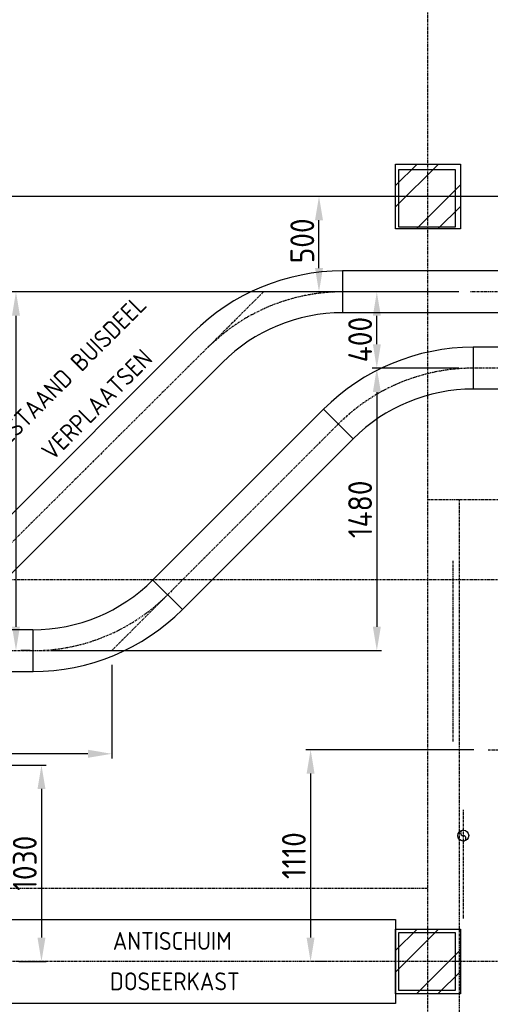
# Model space of a CAD drawing. Header units: metres. Extents: x -82085 to 58758, y -66901 to 95305.
# Tile 105 of 135: x 18151 to 20619, y 17831 to 22992. Entities that reach past the tile are written whole.
import ezdxf
from ezdxf.enums import TextEntityAlignment as Align

# ---------------------------------------------------------------- set-up
doc = ezdxf.new("R2010")
doc.units = ezdxf.units.M
doc.header["$MEASUREMENT"] = 0
doc.header["$PDSIZE"] = -1
doc.linetypes.add('CENTER-LN', pattern=[19, 10, -3, 3, -3])
doc.layers.get('0').update_dxf_attribs({"linetype": 'CONTINUOUS'})
doc.layers.get('DEFPOINTS').update_dxf_attribs({"linetype": 'CONTINUOUS'})
for name, color, linetype in [('3', 3, 'CONTINUOUS'), ('ARCERING', 10, 'CONTINUOUS'), ('CL', 1, 'CENTER-LN'), ('DIM', 10, 'CONTINUOUS'), ('GEBOUW', 7, 'CONTINUOUS'), ('TEXT2', 7, 'CONTINUOUS')]:
    doc.layers.add(name, color=color, linetype=linetype)
doc.styles.add('ROMANS', font='iso.shx')
doc.styles.get("Standard").update_dxf_attribs({"font": 'iso.shx'})
doc.dimstyles.get("Standard").update_dxf_attribs({"dimtxt": 0.18, "dimasz": 0.18, "dimexe": 0.18, "dimexo": 0.0625, "dimgap": 0.09, "dimtad": 0, "dimtih": 1, "dimtoh": 1, "dimdec": 4, "dimzin": 0, "dimdsep": 46, "dimtxsty": 'Standard', "dimcen": 0.09, "dimadec": 0, "dimazin": 0, "dimtfac": 1, "dimtdec": 4, "dimtofl": 0, "dimtmove": 0, "dimatfit": 3, "dimfxl": 1, "dimtolj": 1, "dimtzin": 0, "dimarcsym": 0})

# ---------------------------------------------------------------- blocks, each defined once
blk = doc.blocks.new('*D153')
at = {"layer": 'DEFPOINTS', "color": 0, "transparency": 16777216}
for p in [(17614.7, 19085.7), (18071.7, 18055.7), (18265.5, 18055.7)]:
    blk.add_point(p, dxfattribs=at)
at = {"layer": 'DIM', "color": 0, "lineweight": -2, "transparency": 16777216}
for p, q in [((17689.7, 19085.7), (18290.5, 19085.7)), ((18265.5, 18960.7), (18265.5, 18180.7)), ((18146.7, 18055.7), (18290.5, 18055.7))]:
    blk.add_line(p, q, dxfattribs=at)
at = {"layer": 'DIM', "color": 0, "transparency": 16777216}
for points in [[(18244.7, 18960.7), (18286.3, 18960.7), (18265.5, 19085.7)], [(18244.7, 18180.7), (18286.3, 18180.7), (18265.5, 18055.7)]]:
    blk.add_solid(points, dxfattribs=at)
at = {"layer": 'DIM', "color": 0, "transparency": 16777216, "insert": (18178, 18570.7), "char_height": 125, "attachment_point": 5, "rotation": 90}
blk.add_mtext('\\A1;1030', dxfattribs=at)
blk = doc.blocks.new('*D152')
at = {"layer": 'DEFPOINTS', "color": 0, "transparency": 16777216}
for p in [(20514.4, 21565.7), (18131.9, 19685.7), (18131.9, 19685.7)]:
    blk.add_point(p, dxfattribs=at)
at = {"layer": 'DIM', "color": 0, "lineweight": -2, "transparency": 16777216}
for p, q in [((20439.4, 21565.7), (18106.9, 21565.7)), ((18131.9, 21440.7), (18131.9, 19810.7)), ((18206.9, 19685.7), (18156.9, 19685.7))]:
    blk.add_line(p, q, dxfattribs=at)
at = {"layer": 'DIM', "color": 0, "transparency": 16777216}
for points in [[(18111, 21440.7), (18152.7, 21440.7), (18131.9, 21565.7)], [(18111, 19810.7), (18152.7, 19810.7), (18131.9, 19685.7)]]:
    blk.add_solid(points, dxfattribs=at)
at = {"layer": 'DIM', "color": 0, "transparency": 16777216, "insert": (18044.4, 20625.7), "char_height": 125, "attachment_point": 5, "rotation": 90}
blk.add_mtext('\\A1;1880', dxfattribs=at)
blk = doc.blocks.new('*D132')
at = {"layer": 'DEFPOINTS', "color": 0, "transparency": 16777216}
for p in [(19720.4, 22065.7), (19898.1, 22065.7), (20514.4, 21565.7)]:
    blk.add_point(p, dxfattribs=at)
at = {"layer": 'DIM', "color": 0, "lineweight": -2, "transparency": 16777216}
for p, q in [((19823.1, 22065.7), (19695.4, 22065.7)), ((19720.4, 21690.7), (19720.4, 21940.7)), ((20439.4, 21565.7), (19695.4, 21565.7))]:
    blk.add_line(p, q, dxfattribs=at)
at = {"layer": 'DIM', "color": 0, "transparency": 16777216}
for points in [[(19699.6, 21940.7), (19741.3, 21940.7), (19720.4, 22065.7)], [(19699.6, 21690.7), (19741.3, 21690.7), (19720.4, 21565.7)]]:
    blk.add_solid(points, dxfattribs=at)
at = {"layer": 'DIM', "color": 0, "transparency": 16777216, "insert": (19632.9, 21833), "char_height": 125, "attachment_point": 5, "rotation": 90}
blk.add_mtext('\\A1;500', dxfattribs=at)
blk = doc.blocks.new('*X1')
at = {"color": 0}
for p, q in [((40231.5, 69192.8, 3239), (40344.3, 69305.6, 3239)), ((40231.5, 69080.6, 3239), (40456.5, 69305.6, 3239)), ((40341, 68965.6, 3239), (40571.5, 69196.1, 3239)), ((40453.3, 68965.6, 3239), (40571.5, 69083.8, 3239))]:
    blk.add_line(p, q, dxfattribs=at)
blk = doc.blocks.new('*D67')
at = {"layer": 'DEFPOINTS', "color": 0, "transparency": 16777216}
for p in [(20607.5, 19165.7), (19676.4, 18055.7), (19676.4, 18055.7)]:
    blk.add_point(p, dxfattribs=at)
at = {"layer": 'DIM', "color": 0, "lineweight": -2, "transparency": 16777216}
for p, q in [((20532.5, 19165.7), (19651.4, 19165.7)), ((19676.4, 19040.7), (19676.4, 18180.7)), ((19751.4, 18055.7), (19701.4, 18055.7))]:
    blk.add_line(p, q, dxfattribs=at)
at = {"layer": 'DIM', "color": 0, "transparency": 16777216}
for points in [[(19655.5, 19040.7), (19697.2, 19040.7), (19676.4, 19165.7)], [(19655.5, 18180.7), (19697.2, 18180.7), (19676.4, 18055.7)]]:
    blk.add_solid(points, dxfattribs=at)
at = {"layer": 'DIM', "color": 0, "transparency": 16777216, "insert": (19588.9, 18610.7), "char_height": 125, "attachment_point": 5, "rotation": 90}
blk.add_mtext('\\A1;1110', dxfattribs=at)
blk = doc.blocks.new('*D56')
at = {"layer": 'DEFPOINTS', "color": 0, "transparency": 16777216}
for p in [(18634.4, 19685.7), (17047.3, 19498.2), (17047.3, 19144.5)]:
    blk.add_point(p, dxfattribs=at)
at = {"layer": 'DIM', "color": 0, "lineweight": -2, "transparency": 16777216}
for p, q in [((18634.4, 19610.7), (18634.4, 19119.5)), ((17047.3, 19423.2), (17047.3, 19119.5)), ((18509.4, 19144.5), (17172.3, 19144.5))]:
    blk.add_line(p, q, dxfattribs=at)
at = {"layer": 'DIM', "color": 0, "transparency": 16777216}
for points in [[(17172.3, 19165.4), (17172.3, 19123.7), (17047.3, 19144.5)], [(18509.4, 19165.4), (18509.4, 19123.7), (18634.4, 19144.5)]]:
    blk.add_solid(points, dxfattribs=at)
at = {"layer": 'DIM', "color": 0, "transparency": 16777216, "insert": (17840.8, 19232), "char_height": 125, "attachment_point": 5}
blk.add_mtext('\\A1;1587', dxfattribs=at)
blk = doc.blocks.new('*D168')
at = {"layer": 'DEFPOINTS', "color": 0, "transparency": 16777216}
for p in [(20528.6, 21165.7), (18251.7, 19685.7), (20023.6, 19685.7)]:
    blk.add_point(p, dxfattribs=at)
at = {"layer": 'DIM', "color": 0, "lineweight": -2, "transparency": 16777216}
for p, q in [((20453.6, 21165.7), (19998.6, 21165.7)), ((20023.6, 21040.7), (20023.6, 19810.7)), ((18326.7, 19685.7), (20048.6, 19685.7))]:
    blk.add_line(p, q, dxfattribs=at)
at = {"layer": 'DIM', "color": 0, "transparency": 16777216}
for points in [[(20002.8, 21040.7), (20044.5, 21040.7), (20023.6, 21165.7)], [(20002.8, 19810.7), (20044.5, 19810.7), (20023.6, 19685.7)]]:
    blk.add_solid(points, dxfattribs=at)
at = {"layer": 'DIM', "color": 0, "transparency": 16777216, "insert": (19936.1, 20425.7), "char_height": 125, "attachment_point": 5, "rotation": 90}
blk.add_mtext('\\A1;1480', dxfattribs=at)
blk = doc.blocks.new('*D169')
at = {"layer": 'DEFPOINTS', "color": 0, "transparency": 16777216}
for p in [(20023.6, 21565.7), (20528.6, 21565.7), (20528.6, 21165.7)]:
    blk.add_point(p, dxfattribs=at)
at = {"layer": 'DIM', "color": 0, "lineweight": -2, "transparency": 16777216}
for p, q in [((20453.6, 21565.7), (19998.6, 21565.7)), ((20023.6, 21290.7), (20023.6, 21440.7)), ((20453.6, 21165.7), (19998.6, 21165.7))]:
    blk.add_line(p, q, dxfattribs=at)
at = {"layer": 'DIM', "color": 0, "transparency": 16777216}
for points in [[(20002.8, 21440.7), (20044.5, 21440.7), (20023.6, 21565.7)], [(20002.8, 21290.7), (20044.5, 21290.7), (20023.6, 21165.7)]]:
    blk.add_solid(points, dxfattribs=at)
at = {"layer": 'DIM', "color": 0, "transparency": 16777216, "insert": (19936.1, 21315.5), "char_height": 125, "attachment_point": 5, "rotation": 90}
blk.add_mtext('\\A1;400', dxfattribs=at)
blk = doc.blocks.new('Gebouw')
at = {"linetype": 'ByBlock', "lineweight": -2}
for points in [[(-21475, 8275), (-21775, 8275), (-21775, 7975), (-21475, 7975)], [(-21475, 4275), (-21775, 4275), (-21775, 3975), (-21475, 3975)]]:
    blk.add_lwpolyline(points, close=True, dxfattribs=at)

msp = doc.modelspace()

# ---------------------------------------------------------------- linework, layer by layer
msp.add_circle((20476.68034, 18715.66595), 28.5)
at = {"layer": '3'}
for p, q in [((19843.67777, 21675.21595), (19843.67777, 21456.11595)), ((20778.67777, 21675.21595), (19843.67777, 21675.21595)), ((20778.67777, 21456.11595), (19843.67777, 21456.11595)), ((19059.10744, 21350.23628), (17765.25065, 20055.66595)), ((20978.67777, 21275.21595), (20528.60688, 21275.21595)), ((20528.60688, 21275.21595), (20528.60688, 21056.11595)), ((17919.82097, 19901.09562), (19214.03454, 21195.30918)), ((20978.67777, 21056.11595), (20528.60688, 21056.11595)), ((19744.03655, 20950.23628), (18849.46602, 20055.66595)), ((19898.91492, 20795.35791), (19743.98782, 20950.28501)), ((19004.39311, 19900.73885), (19898.96365, 20795.30918)), ((18849.10905, 20055.30918), (19004.39311, 19900.73885)), ((18219.82279, 19794.85918), (17135.25065, 19794.85918)), ((18219.82279, 19794.85918), (18219.82279, 19575.75918)), ((17135.25065, 19576.11595), (18222.24427, 19576.11595))]:
    msp.add_line(p, q, dxfattribs=at)
msp.add_lwpolyline([(18071.68034, 18275.66595), (20121.68034, 18275.66595), (20121.68034, 17835.66595), (18071.68034, 17835.66595)], close=True, dxfattribs=at)
for centre, radius, start, end in [((19843.67777, 20565.66595), 1109.55, 90, 135), ((19843.67777, 20565.66595), 890.45, 90, 135), ((20528.60688, 20165.66595), 1109.55, 90, 135), ((20528.60688, 20165.66595), 890.45, 90, 135), ((18219.82279, 20685.30918), 890.45, 270, 315), ((18219.82279, 20685.30918), 1109.55, 270, 315), ((20476.68034, 18729.91595), 14.25, 90, 270), ((20476.68034, 18701.41595), 14.25, 270, 90)]:
    msp.add_arc(centre, radius, start, end, dxfattribs=at)
at = {"layer": 'CL'}
for p, q in [((19429.46421, 21565.66595), (17835.7705, 19978.95312)), ((19821.45137, 20872.82146), (18634.36875, 19685.66595)), ((15654.68034, 19685.66595), (18634.39332, 19685.66595))]:
    msp.add_line(p, q, dxfattribs=at)
for centre, start, end in [((19843.67777, 20565.66595), 90, 135), ((20528.60688, 20165.66595), 90, 135), ((18219.62315, 20685.15186), 270, 315)]:
    msp.add_arc(centre, 1000, start, end, dxfattribs=at)
at = {"layer": 'GEBOUW'}
for points in [[(20121.68034, 21895.66595), (20121.68034, 22235.66595), (20461.68034, 22235.66595), (20461.68034, 21895.66595)], [(20121.68034, 17885.66595), (20121.68034, 18225.66595), (20461.68034, 18225.66595), (20461.68034, 17885.66595)]]:
    msp.add_lwpolyline(points, close=True, dxfattribs=at)
at = {"layer": 'TEXT2', "color": 1, "linetype": 'CENTER-LN'}
for p, q in [((20291.68034, 13651.98968), (20291.68034, 27283.37441)), ((34416.68034, 22065.66595), (-2708.31966, 22065.66595)), ((25232.13034, 21565.66595), (20514.39332, 21565.66595)), ((25717.05944, 21165.66595), (20528.60688, 21165.66595)), ((20421.68034, 20155.66595), (20421.68034, 19205.66595)), ((26583.97656, 20055.66595), (2049.48551, 20055.66595)), ((20607.53034, 19165.66595), (25996.68034, 19165.66595)), ((20476.68034, 18851.41457), (20476.68034, 18279.91732)), ((42411.62204, 18055.66595), (-2708.31966, 18055.66595))]:
    msp.add_line(p, q, dxfattribs=at)
at = {"layer": 'TEXT2', "color": 7, "linetype": 'CENTER-LN'}
msp.add_line((20456.47685, 13250.52415), (20456.47685, 20476.94948), dxfattribs=at)
for points in [[(24989.56379, 27839.95618), (24989.56379, 22065.66595), (6611.14005, 22065.66595), (6611.14005, 13283.84491)], [(-3375.5737, 18440.06145), (20291.68034, 18440.06145), (20291.68034, 20476.94948), (43060.9649, 20476.94948)]]:
    msp.add_lwpolyline(points, dxfattribs=at)

# ---------------------------------------------------------------- block references
at = {"layer": 'ARCERING'}
for p in [(-20109.83503, -47069.92554), (-20109.83503, -51079.92554)]:
    msp.add_blockref('*X1', p, dxfattribs=at)
at = {"layer": 'GEBOUW'}
msp.add_blockref('Gebouw', (41911.68019, 13930.6626), dxfattribs=at)

# ---------------------------------------------------------------- texts
at = {"layer": 'GEBOUW', "style": 'ROMANS'}
for s, p in [('BESTAAND BUISDEEL', (18398.60468, 21131.47202)), ('VERPLAATSEN', (18555.64518, 20974.51808))]:
    msp.add_text(s, height=93.75, rotation=45, dxfattribs=at).set_placement(p, align=Align.MIDDLE)
for s, p in [('ANTISCHUIM', (18951.46386, 18163.60697)), ('DOSEERKAST', (18964.47212, 17951.81373))]:
    msp.add_text(s, height=93.75, dxfattribs=at).set_placement(p, align=Align.MIDDLE)

# ---------------------------------------------------------------- dimensions: what is measured, and where the dimension line sits
at = {"layer": 'DIM'}
for base, p1, p2, override, picture, middle in [((19720.43648, 22065.66595), (20514.39332, 21565.66595), (19898.09624, 22065.66595), {"dimtxt": 125, "dimasz": 125, "dimexe": 25, "dimexo": 75, "dimgap": 25, "dimtad": 1, "dimtih": 0, "dimtoh": 0, "dimdec": 0, "dimzin": 3, "dimcen": 0, "dimtfac": 0.008, "dimtdec": 0, "dimtmove": 0, "dimtzin": 3}, '*D132', (19720.43648, 21832.9568)), ((20023.63985, 21565.66595), (20528.60688, 21165.66595), (20528.60688, 21565.66595), {"dimtxt": 125, "dimasz": 125, "dimexe": 25, "dimexo": 75, "dimgap": 25, "dimtad": 1, "dimtih": 0, "dimtoh": 0, "dimdec": 0, "dimzin": 3, "dimcen": 0, "dimtfac": 0.008, "dimtdec": 0, "dimtzin": 3}, '*D169', (20023.63985, 21315.54078))]:
    dim = msp.add_linear_dim(base=base, p1=p1, p2=p2, angle=90, dimstyle='Standard', override=override, dxfattribs=at)
    dim.commit()
    dim.dimension.update_dxf_attribs({"geometry": picture, "text_midpoint": middle, "dimtype": 160})
for base, p1, p2, override, picture, middle in [((18131.8628, 19685.66595), (20514.39332, 21565.66595), (18131.8628, 19685.66595), {"dimtxt": 125, "dimasz": 125, "dimexe": 25, "dimexo": 75, "dimgap": 25, "dimtad": 1, "dimtih": 0, "dimtoh": 0, "dimdec": 0, "dimzin": 3, "dimcen": 0, "dimtfac": 0.008, "dimtdec": 0, "dimtmove": 0, "dimtzin": 3}, '*D152', (18044.3628, 20625.66595)), ((20023.63985, 19685.66595), (20528.60688, 21165.66595), (18251.68434, 19685.66595), {"dimtxt": 125, "dimasz": 125, "dimexe": 25, "dimexo": 75, "dimgap": 25, "dimtad": 1, "dimtih": 0, "dimtoh": 0, "dimdec": 0, "dimzin": 3, "dimcen": 0, "dimtfac": 0.008, "dimtdec": 0, "dimtzin": 3}, '*D168', (19936.13985, 20425.66595)), ((19676.36118, 18055.66595), (20607.53034, 19165.66595), (19676.36118, 18055.66595), {"dimtxt": 125, "dimasz": 125, "dimexe": 25, "dimexo": 75, "dimgap": 25, "dimtad": 1, "dimtih": 0, "dimtoh": 0, "dimdec": 0, "dimzin": 3, "dimcen": 0, "dimtfac": 0.008, "dimtdec": 0, "dimtmove": 0, "dimtzin": 3}, '*D67', (19588.86118, 18610.66595)), ((18265.49148, 18055.66595), (17614.68034, 19085.66595), (18071.68034, 18055.66595), {"dimtxt": 125, "dimasz": 125, "dimexe": 25, "dimexo": 75, "dimgap": 25, "dimtad": 1, "dimtih": 0, "dimtoh": 0, "dimdec": 0, "dimzin": 3, "dimcen": 0, "dimtfac": 0.008, "dimtdec": 0, "dimtmove": 0, "dimtzin": 3}, '*D153', (18177.99148, 18570.66595))]:
    dim = msp.add_linear_dim(base=base, p1=p1, p2=p2, angle=90, dimstyle='Standard', override=override, dxfattribs=at)
    dim.commit()
    dim.dimension.update_dxf_attribs({"geometry": picture, "text_midpoint": middle})
dim = msp.add_linear_dim(base=(17047.25065, 19144.53823), p1=(18634.39332, 19685.66595), p2=(17047.25065, 19498.16595), dimstyle='Standard', override={"dimtxt": 125, "dimasz": 125, "dimexe": 25, "dimexo": 75, "dimgap": 25, "dimtad": 1, "dimtih": 0, "dimtoh": 0, "dimdec": 0, "dimzin": 3, "dimcen": 0, "dimtfac": 0.008, "dimtdec": 0, "dimtmove": 0, "dimtzin": 3}, dxfattribs=at)
dim.commit()
dim.dimension.update_dxf_attribs({"geometry": '*D56', "text_midpoint": (17840.82198, 19232.03823)})

doc.saveas('drawing.dxf')
